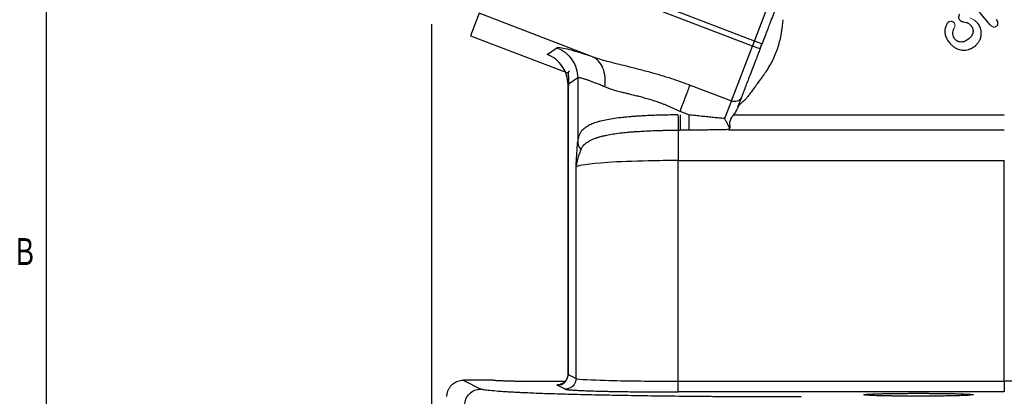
# Model space of a CAD drawing. Header units: inches. Extents: x 0.3 to 34.1, y 0.2 to 21.7.
# Tile 2 of 28: x 0.4 to 5, y 5 to 6.7. Entities that reach past the tile are written whole.
import ezdxf

# ---------------------------------------------------------------- set-up
doc = ezdxf.new("R2010")
doc.units = ezdxf.units.IN
doc.header["$MEASUREMENT"] = 0
doc.layers.add('SLD-0', color=7, linetype='Continuous', lineweight=25)
doc.styles.add('SLDTEXTSTYLE0', font='TXT', dxfattribs={"width": 0.75})
doc.dimstyles.new('SLDDIMSTYLE0', dxfattribs={"dimtxt": 0.125, "dimasz": 0.13, "dimexe": 0, "dimexo": 0.0625, "dimgap": 0.03125, "dimtad": 0, "dimtih": 1, "dimtoh": 1, "dimlfac": 0.8, "dimrnd": 1e-09, "dimzin": 12, "dimdsep": 46, "dimtxsty": 'SLDTEXTSTYLE0', "dimsah": 1, "dimcen": 0.09, "dimadec": 0, "dimazin": 3, "dimtfac": 1, "dimtofl": 0, "dimtmove": 0, "dimatfit": 3, "dimfxl": 1, "dimfrac": 2, "dimtolj": 1, "dimtzin": 12, "dimarcsym": 0})

# ---------------------------------------------------------------- blocks, each defined once
blk = doc.blocks.new('_D_3')
at = {"layer": 'SLD-0'}
for p, q in [((6.287, 5.1672), (6.287, 2.2657)), ((2.3808, 4.6228), (2.3808, 2.2657)), ((4.0047, 2.5707), (3.9666, 2.5707)), ((3.9666, 2.5707), (3.9666, 2.3723)), ((4.4204, 2.5707), (4.4584, 2.5707)), ((4.4584, 2.5707), (4.4584, 2.3723)), ((2.3808, 2.3907), (3.857, 2.3907)), ((6.287, 2.3907), (4.5681, 2.3907)), ((3.9666, 2.3723), (4.0047, 2.3723)), ((4.4584, 2.3723), (4.4204, 2.3723))]:
    blk.add_line(p, q, dxfattribs=at)
for points in [[(2.3808, 2.3907), (2.5108, 2.3707), (2.5108, 2.4107)], [(6.287, 2.3907), (6.157, 2.4107), (6.157, 2.3707)]]:
    blk.add_solid(points, dxfattribs=at)
at = {"layer": 'SLD-0', "char_height": 0.125, "attachment_point": 1, "style": 'SLDTEXTSTYLE0'}
for s, insert in [('79.38', (4.0047, 2.5334)), ('3.13', (4.0509, 2.3464))]:
    blk.add_mtext(s, dxfattribs=dict(at, insert=insert))
blk = doc.blocks.new('_D_4')
at = {"layer": 'SLD-0'}
for p, q in [((2.3089, 6.7186), (2.3089, 1.7932)), ((6.287, 5.1672), (6.287, 1.7932)), ((4.0047, 2.0983), (3.9666, 2.0983)), ((3.9666, 2.0983), (3.9666, 1.8998)), ((4.4204, 2.0983), (4.4584, 2.0983)), ((4.4584, 2.0983), (4.4584, 1.8998)), ((2.3089, 1.9182), (3.857, 1.9182)), ((6.287, 1.9182), (4.5681, 1.9182)), ((3.9666, 1.8998), (4.0047, 1.8998)), ((4.4584, 1.8998), (4.4204, 1.8998))]:
    blk.add_line(p, q, dxfattribs=at)
for points in [[(2.3089, 1.9182), (2.4389, 1.8982), (2.4389, 1.9382)], [(6.287, 1.9182), (6.157, 1.9382), (6.157, 1.8982)]]:
    blk.add_solid(points, dxfattribs=at)
at = {"layer": 'SLD-0', "char_height": 0.125, "attachment_point": 1, "style": 'SLDTEXTSTYLE0'}
for s, insert in [('80.84', (4.0047, 2.061)), ('3.18', (4.0509, 1.8739))]:
    blk.add_mtext(s, dxfattribs=dict(at, insert=insert))

msp = doc.modelspace()

# ---------------------------------------------------------------- linework, layer by layer
at = {"color": 7, "linetype": 'Continuous', "lineweight": 25}
for p, q in [((3.7974, 6.6176), (2.6421, 7.0611)), ((3.8064, 6.6411), (3.0479, 6.9322)), ((3.8064, 6.6411), (3.9043, 6.896)), ((2.5303, 6.7698), (2.4903, 6.6656)), ((3.0561, 6.5679), (2.5303, 6.7698)), ((4.8994, 6.7166), (4.8508, 6.7745)), ((2.4903, 6.6656), (2.9441, 6.4914)), ((3.7974, 6.6176), (3.8064, 6.6411)), ((3.8414, 6.6276), (3.8064, 6.6411)), ((3.8324, 6.6042), (3.8414, 6.6276)), ((2.8459, 6.5784), (2.8909, 6.6094)), ((3.6996, 6.3628), (3.7974, 6.6176)), ((3.8324, 6.6042), (3.7974, 6.6176)), ((2.9414, 6.4389), (2.9414, 5.088)), ((2.987, 6.4695), (2.9421, 6.4386)), ((2.9421, 6.4386), (2.9421, 5.0929)), ((2.987, 6.4695), (2.987, 6.1738)), ((3.5084, 6.4362), (3.6996, 6.3628)), ((3.6996, 6.3628), (3.6682, 6.2809)), ((3.5026, 6.298), (3.4614, 6.3138)), ((3.7094, 6.298), (4.9651, 6.298)), ((3.4535, 6.2273), (3.4614, 6.2273)), ((3.5026, 6.2273), (3.4614, 6.2273)), ((4.9651, 6.2273), (3.6886, 6.2273)), ((3.4535, 6.0859), (4.9651, 6.0859)), ((3.4535, 5.0613), (3.4535, 6.0859)), ((4.9651, 5.0613), (4.9651, 6.0859)), ((2.9792, 5.0743), (2.9792, 6.0548)), ((2.9421, 5.0929), (2.9792, 5.0743)), ((2.5952, 5.0659), (2.4558, 5.0659)), ((2.4558, 5.0659), (2.5379, 5.0249)), ((2.5952, 5.0661), (2.5952, 5.0659)), ((2.9276, 5.0597), (2.8495, 5.0593)), ((2.9293, 5.0243), (2.8921, 5.0429)), ((3.4535, 5.0613), (4.9651, 5.0613)), ((4.9651, 5.0113), (3.4535, 5.0113))]:
    msp.add_line(p, q, dxfattribs=at)
at = {"color": 8, "linetype": 'Continuous', "lineweight": 25}
for p, q in [((2.9421, 5.0929), (2.9431, 5.0937)), ((2.9428, 5.0936), (2.9421, 5.0929))]:
    msp.add_line(p, q, dxfattribs=at)
at = {"color": 7, "linetype": 'Continuous', "lineweight": 25}
msp.add_circle((7.8495, 9.9536), 3.6954, dxfattribs=at)
for points, knots in [([(3.9275, 6.8519), (3.9269, 6.8503), (3.9257, 6.8472), (3.9237, 6.8421), (3.9217, 6.8366), (3.9187, 6.8291), (3.9148, 6.8187), (3.9061, 6.796), (3.8959, 6.7694), (3.8847, 6.7404), (3.8769, 6.7201), (3.8697, 6.7013), (3.8625, 6.6824), (3.8561, 6.6658), (3.8488, 6.6468), (3.8439, 6.634), (3.8414, 6.6276)], [0, 0, 0, 0, 0.0350815, 0.070163, 0.1052446, 0.1403266, 0.2104283, 0.2821033, 0.4997984, 0.5726064, 0.6451431, 0.7437714, 0.7895512, 0.8597009, 0.9298511, 1, 1, 1, 1]), ([(4.7589, 6.7659), (4.7582, 6.7652), (4.7568, 6.7638), (4.7551, 6.7613), (4.7539, 6.7585), (4.7532, 6.7553), (4.7528, 6.7507), (4.7536, 6.7447), (4.7563, 6.7408), (4.7576, 6.7388)], [0, 0, 0, 0, 0.100881, 0.200506, 0.302342, 0.409646, 0.52521, 0.762995, 1, 1, 1, 1]), ([(3.9383, 6.7402), (3.9375, 6.7325), (3.9359, 6.7177), (3.9333, 6.6967), (3.9296, 6.6725), (3.9242, 6.6452), (3.916, 6.614), (3.9053, 6.5837), (3.8921, 6.5545), (3.8767, 6.526), (3.8651, 6.5079), (3.8591, 6.4985)], [0, 0, 0, 0, 0.091007, 0.173108, 0.246346, 0.376115, 0.497169, 0.622588, 0.749976, 0.870109, 1, 1, 1, 1]), ([(4.7064, 6.729), (4.7055, 6.7283), (4.7038, 6.7267), (4.7014, 6.7238), (4.6991, 6.7205), (4.6962, 6.7156), (4.6932, 6.7091), (4.6908, 6.7016), (4.6897, 6.6946), (4.6893, 6.6871), (4.6897, 6.6788), (4.6918, 6.666), (4.6984, 6.6492), (4.7075, 6.6374), (4.7123, 6.6311)], [0, 0, 0, 0, 0.031964, 0.06609, 0.102718, 0.142123, 0.224219, 0.300324, 0.358851, 0.421231, 0.50708, 0.589914, 0.779518, 1, 1, 1, 1]), ([(4.7576, 6.7388), (4.7581, 6.7383), (4.7592, 6.7371), (4.7611, 6.7357), (4.7635, 6.7343), (4.7666, 6.7329), (4.7708, 6.7315), (4.7783, 6.7295), (4.7861, 6.7278), (4.7932, 6.7257), (4.7986, 6.7236), (4.8045, 6.719), (4.8084, 6.7145), (4.8107, 6.7119)], [0, 0, 0, 0, 0.036179, 0.075914, 0.119863, 0.168513, 0.244283, 0.340763, 0.546052, 0.639761, 0.704953, 0.828187, 1, 1, 1, 1]), ([(4.8107, 6.7119), (4.8116, 6.7108), (4.8133, 6.7087), (4.8154, 6.7053), (4.8171, 6.7017), (4.819, 6.6968), (4.8203, 6.6903), (4.82, 6.6817), (4.8174, 6.6725), (4.8128, 6.664), (4.8068, 6.6566), (4.8023, 6.6526), (4.8, 6.6505)], [0, 0, 0, 0, 0.058982, 0.116302, 0.172505, 0.228175, 0.341087, 0.453053, 0.59455, 0.743065, 0.865978, 1, 1, 1, 1]), ([(4.8309, 6.6194), (4.8324, 6.6208), (4.8356, 6.6235), (4.8398, 6.628), (4.8437, 6.6327), (4.8471, 6.6377), (4.8501, 6.643), (4.8545, 6.6521), (4.8585, 6.6657), (4.8589, 6.6816), (4.8568, 6.6948), (4.8533, 6.7053), (4.8483, 6.7152), (4.8438, 6.721), (4.8415, 6.724)], [0, 0, 0, 0, 0.05376, 0.106505, 0.158543, 0.210196, 0.261791, 0.313659, 0.468036, 0.622327, 0.717076, 0.8101, 0.903665, 1, 1, 1, 1]), ([(4.9289, 6.7101), (4.9299, 6.711), (4.9317, 6.7127), (4.9338, 6.7157), (4.9352, 6.7188), (4.9359, 6.7222), (4.9357, 6.7271), (4.9332, 6.7339), (4.9295, 6.7387), (4.9275, 6.7413)], [0, 0, 0, 0, 0.11035, 0.211108, 0.305902, 0.399065, 0.495147, 0.716093, 1, 1, 1, 1]), ([(4.7361, 6.6501), (4.7303, 6.6569), (4.7272, 6.6648), (4.726, 6.6826), (4.728, 6.6917), (4.7325, 6.7011)], [-2, -2, -2, -2, -1, -1, 0, 0, 0, 0]), ([(4.7123, 6.6311), (4.714, 6.6292), (4.7173, 6.6254), (4.7226, 6.6203), (4.728, 6.6158), (4.7337, 6.6117), (4.7397, 6.6082), (4.7474, 6.6045), (4.7571, 6.6011), (4.7677, 6.5991), (4.7774, 6.5986), (4.7875, 6.5993), (4.799, 6.6016), (4.8108, 6.6062), (4.8216, 6.6121), (4.8277, 6.6169), (4.8309, 6.6194)], [0, 0, 0, 0, 0.056654, 0.111517, 0.164876, 0.217043, 0.268351, 0.319152, 0.40919, 0.498362, 0.562474, 0.626917, 0.724887, 0.824965, 0.910871, 1, 1, 1, 1]), ([(4.8, 6.6505), (4.7927, 6.6444), (4.7852, 6.6402), (4.7695, 6.6358), (4.762, 6.6357), (4.7475, 6.6397), (4.7413, 6.6438), (4.7361, 6.6501)], [-3, -3, -3, -3, -2, -2, -1, -1, 0, 0, 0, 0]), ([(2.9421, 6.4386), (2.942, 6.4536), (2.9397, 6.4686), (2.9308, 6.4973), (2.9241, 6.511), (2.9071, 6.5358), (2.8967, 6.5469), (2.8731, 6.5655), (2.86, 6.573), (2.8459, 6.5784)], [0, 0, 0, 0, 0.25, 0.25, 0.5, 0.5, 0.75, 0.75, 1, 1, 1, 1]), ([(3.0561, 6.5679), (3.007, 6.5838), (2.9673, 6.5956), (2.9111, 6.6097), (2.8947, 6.612), (2.8909, 6.6094)], [0, 0, 0, 0, 0.5, 0.5, 1, 1, 1, 1]), ([(2.8909, 6.6094), (2.9049, 6.604), (2.9181, 6.5964), (2.9417, 6.5778), (2.9521, 6.5667), (2.9691, 6.5419), (2.9758, 6.5283), (2.9847, 6.4996), (2.987, 6.4845), (2.987, 6.4695)], [0, 0, 0, 0, 0.25, 0.25, 0.5, 0.5, 0.75, 0.75, 1, 1, 1, 1]), ([(3.8324, 6.6042), (3.831, 6.6005), (3.8281, 6.593), (3.8239, 6.5819), (3.8196, 6.5708), (3.8154, 6.5598), (3.8112, 6.5488), (3.8041, 6.5304), (3.7943, 6.5048), (3.7823, 6.4737), (3.7713, 6.445), (3.7631, 6.4236), (3.7572, 6.4083), (3.7532, 6.3979), (3.7496, 6.3883), (3.7474, 6.3827), (3.7463, 6.3799)], [0, 0, 0, 0, 0.041063, 0.081971, 0.122801, 0.16363, 0.204537, 0.245599, 0.372719, 0.500011, 0.62713, 0.754423, 0.815884, 0.877125, 0.938409, 1, 1, 1, 1]), ([(3.0561, 6.5679), (3.0766, 6.5609), (3.0988, 6.5544), (3.1437, 6.5422), (3.166, 6.5366), (3.2038, 6.5273), (3.2187, 6.5236), (3.2435, 6.5175), (3.2531, 6.515), (3.2823, 6.5076), (3.3021, 6.5024), (3.3547, 6.488), (3.388, 6.4781), (3.4505, 6.4576), (3.4797, 6.4472), (3.5084, 6.4362)], [0, 0, 0, 0, 0.189996, 0.189996, 0.361259, 0.361259, 0.468299, 0.468299, 0.535199, 0.535199, 0.668998, 0.668998, 0.883078, 0.883078, 1.070397, 1.070397, 1.070397, 1.070397]), ([(2.9483, 6.5011), (2.9473, 6.5008), (2.943, 6.4995), (2.9428, 6.4879), (2.9448, 6.4658), (2.9441, 6.4433), (2.9437, 6.4325)], [0, 0, 0, 0, 0.109885, 0.431843, 0.724418, 1, 1, 1, 1]), ([(3.8591, 6.4985), (3.8562, 6.4942), (3.8501, 6.485), (3.84, 6.4708), (3.8328, 6.4609), (3.829, 6.4557)], [0, 0, 0, 0, 0.299431, 0.632733, 1, 1, 1, 1]), ([(3.1126, 6.4281), (3.1091, 6.4296), (3.1023, 6.4325), (3.0925, 6.4365), (3.0831, 6.4404), (3.0742, 6.444), (3.0656, 6.4474), (3.0575, 6.4505), (3.0499, 6.4535), (3.0427, 6.4562), (3.0359, 6.4586), (3.0296, 6.4608), (3.0219, 6.4634), (3.0135, 6.466), (3.0051, 6.4684), (2.9982, 6.4699), (2.9928, 6.4706), (2.9889, 6.4706), (2.9877, 6.4699), (2.987, 6.4695)], [0, 0, 0, 0, 0.047761, 0.095129, 0.142112, 0.188719, 0.234958, 0.280838, 0.326367, 0.371556, 0.416413, 0.460947, 0.505169, 0.58832, 0.671106, 0.753597, 0.835862, 0.917973, 1, 1, 1, 1]), ([(3.829, 6.4557), (3.8244, 6.4495), (3.814, 6.4354), (3.8035, 6.4214), (3.7977, 6.4136)], [0, 0, 0, 0, 0.443188, 1, 1, 1, 1]), ([(3.4614, 6.3138), (3.4569, 6.316), (3.4479, 6.3205), (3.4344, 6.3269), (3.4208, 6.333), (3.4072, 6.3388), (3.3935, 6.3444), (3.3799, 6.3496), (3.3557, 6.3585), (3.3196, 6.3701), (3.2808, 6.3808), (3.248, 6.389), (3.2251, 6.3946), (3.204, 6.3998), (3.1847, 6.4046), (3.1648, 6.4099), (3.1452, 6.4159), (3.1279, 6.4218), (3.1175, 6.4261), (3.1126, 6.4281)], [0, 0, 0, 0, 0.036763, 0.07338, 0.109862, 0.146224, 0.182477, 0.218635, 0.254711, 0.373765, 0.504509, 0.566739, 0.646013, 0.698987, 0.751947, 0.820923, 0.885244, 0.944928, 1, 1, 1, 1]), ([(3.4614, 6.3138), (3.4709, 6.3386), (3.4804, 6.3634), (3.4968, 6.4061), (3.5037, 6.4241), (3.5084, 6.4362)], [0, 0, 0, 0, 0.5, 0.5, 1, 1, 1, 1]), ([(3.7977, 6.4136), (3.7931, 6.4074), (3.7849, 6.3962), (3.7769, 6.3848), (3.7734, 6.3797)], [0, 0, 0, 0, 0.55538, 1, 1, 1, 1]), ([(3.7463, 6.3799), (3.7433, 6.3719), (3.7364, 6.3654), (3.7191, 6.359), (3.7087, 6.3592), (3.6996, 6.3628)], [0, 0, 0, 0, 0.5, 0.5, 1, 1, 1, 1]), ([(3.7664, 6.3713), (3.765, 6.37), (3.762, 6.3671), (3.7567, 6.3627), (3.7517, 6.3588), (3.7475, 6.3554), (3.7432, 6.3517), (3.7383, 6.3467), (3.7332, 6.3401), (3.7309, 6.3354), (3.7297, 6.3331)], [0, 0, 0, 0, 0.105327, 0.232944, 0.389036, 0.462123, 0.537175, 0.703671, 0.856888, 1, 1, 1, 1]), ([(3.7734, 6.3797), (3.7723, 6.3782), (3.7702, 6.3753), (3.7677, 6.3726), (3.7664, 6.3713)], [0, 0, 0, 0, 0.485387, 1, 1, 1, 1]), ([(3.7297, 6.3331), (3.7291, 6.3315), (3.7278, 6.3284), (3.725, 6.3223), (3.721, 6.3149), (3.7155, 6.3063), (3.7115, 6.3008), (3.7094, 6.298)], [0, 0, 0, 0, 0.124352, 0.249483, 0.499627, 0.740741, 1, 1, 1, 1]), ([(3.4521, 6.298), (3.4471, 6.2979), (3.4373, 6.2979), (3.4225, 6.2977), (3.4078, 6.2975), (3.3933, 6.2972), (3.3788, 6.2969), (3.3646, 6.2965), (3.3506, 6.2961), (3.3369, 6.2956), (3.3235, 6.2951), (3.3104, 6.2945), (3.2976, 6.2939), (3.2853, 6.2932), (3.2703, 6.2923), (3.2524, 6.2911), (3.2335, 6.2896), (3.2179, 6.2882), (3.2066, 6.287), (3.1991, 6.2863), (3.1833, 6.2846), (3.1577, 6.2813), (3.1234, 6.2758), (3.0963, 6.27), (3.0774, 6.2649), (3.0666, 6.2614), (3.0596, 6.2585), (3.0524, 6.2555), (3.0402, 6.2498), (3.0232, 6.2401), (3.0104, 6.2297), (3.0035, 6.2213), (3.0004, 6.2167), (2.9978, 6.212), (2.9953, 6.2069), (2.9926, 6.2004), (2.99, 6.1924), (2.9881, 6.1832), (2.9874, 6.1769), (2.987, 6.1738)], [0, 0, 0, 0, 0.0203, 0.040571, 0.060779, 0.080892, 0.100876, 0.120694, 0.140309, 0.159685, 0.178782, 0.197563, 0.215989, 0.234023, 0.251625, 0.282562, 0.314808, 0.340169, 0.358836, 0.371288, 0.377795, 0.438591, 0.503555, 0.566504, 0.601377, 0.629634, 0.645757, 0.661056, 0.692416, 0.754782, 0.825575, 0.84213, 0.860935, 0.881111, 0.896036, 0.917562, 0.948351, 0.974482, 1, 1, 1, 1]), ([(3.4521, 6.298), (3.4522, 6.2826), (3.4526, 6.2519), (3.4532, 6.2324), (3.4535, 6.2273)], [-0.9999984, -0.9999984, -0.9999984, -0.9999984, -0.4999984, 0, 0, 0, 0]), ([(3.6682, 6.2809), (3.6599, 6.2817), (3.643, 6.2832), (3.6171, 6.2857), (3.5901, 6.2884), (3.5619, 6.2913), (3.5326, 6.2945), (3.5127, 6.2968), (3.5026, 6.298)], [0, 0, 0, 0, 0.149701, 0.306179, 0.469441, 0.639495, 0.816346, 1, 1, 1, 1]), ([(3.5026, 6.298), (3.5026, 6.2826), (3.5026, 6.2673), (3.5026, 6.2421), (3.5026, 6.2324), (3.5026, 6.2273)], [0, 0, 0, 0, 0.5, 0.5, 1, 1, 1, 1]), ([(3.6682, 6.2809), (3.6688, 6.2797), (3.6703, 6.2768), (3.6731, 6.2715), (3.6768, 6.2648), (3.6806, 6.2578), (3.6841, 6.251), (3.687, 6.245), (3.689, 6.2395), (3.6901, 6.2348), (3.6896, 6.2325), (3.6893, 6.2314)], [0, 0, 0, 0, 0.055763, 0.139114, 0.251612, 0.392352, 0.502622, 0.632885, 0.752017, 0.878538, 1, 1, 1, 1]), ([(3.7094, 6.298), (3.7081, 6.2963), (3.7059, 6.2935), (3.7017, 6.2879), (3.697, 6.281), (3.6928, 6.2717), (3.6915, 6.2638), (3.6914, 6.2573), (3.6916, 6.2528), (3.6918, 6.2487), (3.6922, 6.2438), (3.6923, 6.2381), (3.6912, 6.2345), (3.6908, 6.2327)], [0, 0, 0, 0, 0.075658, 0.125624, 0.250991, 0.375931, 0.500623, 0.561186, 0.64332, 0.696832, 0.750368, 0.881341, 1, 1, 1, 1]), ([(3.0026, 6.138), (3.0033, 6.1395), (3.0049, 6.143), (3.0082, 6.1486), (3.013, 6.1551), (3.0194, 6.1619), (3.0272, 6.1687), (3.0389, 6.1767), (3.0543, 6.1846), (3.0714, 6.1913), (3.0868, 6.1959), (3.0985, 6.1989), (3.1088, 6.2012), (3.1177, 6.2032), (3.134, 6.2066), (3.1589, 6.211), (3.1908, 6.2152), (3.2188, 6.2179), (3.2412, 6.2197), (3.258, 6.2207), (3.2766, 6.2218), (3.3014, 6.2233), (3.3293, 6.2246), (3.3553, 6.2255), (3.3759, 6.2261), (3.3977, 6.2266), (3.4243, 6.2271), (3.4434, 6.2272), (3.4535, 6.2273)], [0, 0, 0, 0, 0.01756, 0.040257, 0.069249, 0.105454, 0.140234, 0.180085, 0.24761, 0.297603, 0.334576, 0.373781, 0.388702, 0.409358, 0.43688, 0.499846, 0.567729, 0.625495, 0.655367, 0.688206, 0.713153, 0.75078, 0.813216, 0.849785, 0.875563, 0.911069, 0.952594, 1, 1, 1, 1]), ([(3.4535, 6.2271), (3.4535, 6.2192), (3.4535, 6.1851), (3.4535, 6.1238), (3.4535, 6.0859)], [0, 0, 0, 0, 0.3105074, 0.8105074, 0.8105074, 0.8105074, 0.8105074]), ([(3.6887, 6.2297), (3.6789, 6.2295), (3.659, 6.229), (3.6289, 6.2284), (3.5982, 6.2279), (3.5669, 6.2275), (3.5349, 6.2273), (3.5134, 6.2273), (3.5026, 6.2273)], [0, 0, 0, 0, 0.158835, 0.320752, 0.48579, 0.653987, 0.825379, 1, 1, 1, 1]), ([(3.6886, 6.2273), (3.6886, 6.2278), (3.6885, 6.2286), (3.6886, 6.2294), (3.6887, 6.2297)], [0, 0, 0, 0, 0.552339, 1, 1, 1, 1]), ([(2.9792, 6.0548), (2.9796, 6.062), (2.9801, 6.0691), (2.981, 6.0844), (2.9816, 6.0926), (2.9824, 6.1057), (2.9827, 6.1107), (2.9832, 6.1182), (2.9834, 6.1207), (2.9838, 6.1272), (2.9841, 6.1311), (2.9848, 6.1413), (2.9852, 6.1475), (2.9861, 6.1605), (2.9866, 6.1672), (2.987, 6.1738)], [0, 0, 0, 0, 0.0691049, 0.0691049, 0.1313966, 0.1313966, 0.170329, 0.170329, 0.1946617, 0.1946617, 0.2433271, 0.2433271, 0.3211918, 0.3211918, 0.3893234, 0.3893234, 0.3893234, 0.3893234]), ([(2.987, 6.1738), (2.9873, 6.1674), (2.9902, 6.1547), (2.9978, 6.1432), (3.0026, 6.138)], [-1, -1, -1, -1, -0.5, 0, 0, 0, 0]), ([(3.0027, 6.1381), (3.0014, 6.1351), (2.9986, 6.1288), (2.9947, 6.1189), (2.9909, 6.1084), (2.9868, 6.095), (2.9822, 6.0771), (2.9803, 6.0628), (2.9792, 6.0548)], [0, 0, 0, 0, 0.115251, 0.236217, 0.362899, 0.495326, 0.718311, 1, 1, 1, 1]), ([(3.4535, 6.0859), (3.407, 6.0859), (3.3605, 6.0854), (3.2447, 6.083), (3.1787, 6.0803), (3.039, 6.0711), (2.9858, 6.0631), (2.9792, 6.0549), (2.9792, 6.0548), (2.9792, 6.0548)], [0, 0, 0, 0, 0.293785, 0.293785, 0.763841, 0.763841, 1.51593, 1.51593, 1.518437, 1.518437, 1.518437, 1.518437]), ([(2.8921, 5.0429), (2.9052, 5.0429), (2.9182, 5.0483), (2.9366, 5.0668), (2.942, 5.0798), (2.9421, 5.0929)], [0, 0, 0, 0, 0.5, 0.5, 1, 1, 1, 1]), ([(2.9414, 5.0935), (2.9409, 5.0883), (2.9399, 5.0775), (2.9333, 5.0655), (2.9265, 5.0577), (2.9204, 5.0528), (2.9144, 5.0494), (2.9093, 5.0473), (2.9061, 5.0465), (2.9063, 5.0465), (2.9064, 5.0465)], [0, 0, 0, 0, 0.144736, 0.299508, 0.3851, 0.478653, 0.584795, 0.711713, 0.872068, 1, 1, 1, 1]), ([(2.9792, 5.0743), (2.9792, 5.0612), (2.9738, 5.0483), (2.9553, 5.0297), (2.9423, 5.0244), (2.9293, 5.0243)], [0, 0, 0, 0, 0.5, 0.5, 1, 1, 1, 1]), ([(2.9792, 5.0743), (2.9828, 5.0722), (3.0023, 5.0702), (3.0825, 5.0661), (3.1425, 5.0644), (3.2583, 5.0624), (3.307, 5.0619), (3.3891, 5.0614), (3.4213, 5.0613), (3.4535, 5.0613)], [0.038781, 0.038781, 0.038781, 0.038781, 0.20353, 0.20353, 0.529177, 0.529177, 1.050214, 1.050214, 1.628238, 1.628238, 1.628238, 1.628238]), ([(2.3808, 4.991), (2.3808, 4.993), (2.3809, 4.9969), (2.3817, 5.0028), (2.3828, 5.0086), (2.3844, 5.0143), (2.3865, 5.0198), (2.389, 5.0252), (2.3918, 5.0303), (2.3951, 5.0352), (2.3987, 5.0398), (2.4038, 5.0452), (2.4108, 5.0513), (2.4203, 5.0574), (2.4311, 5.0621), (2.4431, 5.0653), (2.4515, 5.0657), (2.4558, 5.0659)], [0, 0, 0, 0, 0.050427, 0.100758, 0.150993, 0.201132, 0.251178, 0.301131, 0.350991, 0.400761, 0.450441, 0.500032, 0.590827, 0.686217, 0.786208, 0.890801, 1, 1, 1, 1]), ([(2.4631, 4.9499), (2.4631, 4.9695), (2.4793, 5.0086), (2.5184, 5.0249), (2.5379, 5.0249)], [-0.9998931, -0.9998931, -0.9998931, -0.9998931, -0.499893, 0.0000001, 0.0000001, 0.0000001, 0.0000001]), ([(4.0234, 4.988), (4.01, 4.988), (3.9864, 4.988), (3.9394, 4.988), (3.8824, 4.9881), (3.8123, 4.9884), (3.7542, 4.9886), (3.7115, 4.9888), (3.6886, 4.989), (3.6661, 4.9891), (3.6399, 4.9893), (3.5946, 4.9896), (3.5381, 4.9901), (3.4499, 4.9909), (3.3636, 4.9919), (3.281, 4.9932), (3.2351, 4.9939), (3.2059, 4.9944), (3.1864, 4.9947), (3.153, 4.9953), (3.1059, 4.9963), (3.0513, 4.9974), (2.9961, 4.9987), (2.9463, 5.0001), (2.883, 5.0018), (2.827, 5.0036), (2.7741, 5.0057), (2.7473, 5.0069), (2.7296, 5.0077), (2.718, 5.0082), (2.7038, 5.009), (2.6878, 5.0098), (2.6692, 5.0108), (2.6453, 5.0122), (2.6118, 5.0145), (2.5843, 5.017), (2.5637, 5.0194), (2.553, 5.021), (2.5457, 5.0224), (2.5409, 5.0237), (2.5389, 5.0245), (2.5379, 5.0249)], [0, 0, 0, 0, 0.0178579, 0.031251, 0.0625005, 0.0937498, 0.125, 0.1406255, 0.1516393, 0.1562517, 0.1712633, 0.1875054, 0.2187561, 0.2500074, 0.3124938, 0.3444114, 0.3750129, 0.3837317, 0.3906386, 0.4062643, 0.4375158, 0.4687671, 0.5000184, 0.5364847, 0.5625208, 0.6250058, 0.6561361, 0.6875076, 0.693059, 0.7031337, 0.7187589, 0.7333785, 0.7500113, 0.7764598, 0.8125133, 0.8750032, 0.9043035, 0.9374998, 0.9580914, 0.9789364, 1, 1, 1, 1]), ([(2.8495, 5.0593), (2.8458, 5.0593), (2.8384, 5.0593), (2.8272, 5.0593), (2.816, 5.0593), (2.8047, 5.0594), (2.7935, 5.0594), (2.7823, 5.0595), (2.7712, 5.0596), (2.7602, 5.0597), (2.7493, 5.0598), (2.7385, 5.0599), (2.7279, 5.0601), (2.7175, 5.0602), (2.7074, 5.0604), (2.6975, 5.0606), (2.6878, 5.0608), (2.6785, 5.061), (2.6695, 5.0612), (2.6605, 5.0615), (2.6514, 5.0618), (2.6423, 5.0621), (2.6334, 5.0624), (2.6248, 5.0628), (2.6168, 5.0633), (2.6097, 5.0637), (2.6036, 5.0642), (2.5989, 5.0648), (2.5958, 5.0653), (2.5954, 5.0657), (2.5952, 5.0659)], [0, 0, 0, 0, 0.027886, 0.055962, 0.084228, 0.112685, 0.141333, 0.170171, 0.1992, 0.22842, 0.25783, 0.287431, 0.317223, 0.347205, 0.377379, 0.407743, 0.438298, 0.469044, 0.499982, 0.532236, 0.567131, 0.604666, 0.644843, 0.687659, 0.733117, 0.781214, 0.831951, 0.885328, 0.941344, 1, 1, 1, 1]), ([(2.8921, 5.0429), (2.8908, 5.0441), (2.8893, 5.0455), (2.9083, 5.0469), (2.9118, 5.0471)], [0, 0, 0, 0, 0.819202, 1, 1, 1, 1]), ([(2.9293, 5.0243), (2.9295, 5.0242), (2.9301, 5.024), (2.9316, 5.0236), (2.9334, 5.0232), (2.9358, 5.0228), (2.9388, 5.0223), (2.9433, 5.0218), (2.9489, 5.0213), (2.9589, 5.0205), (2.97, 5.0197), (2.9844, 5.0189), (3.0004, 5.0181), (3.0225, 5.0172), (3.0543, 5.0161), (3.0845, 5.0152), (3.1119, 5.0146), (3.1321, 5.0142), (3.1468, 5.0139), (3.1575, 5.0137), (3.1647, 5.0136), (3.1852, 5.0132), (3.2188, 5.0127), (3.2653, 5.0122), (3.305, 5.0119), (3.3369, 5.0116), (3.3588, 5.0115), (3.3824, 5.0114), (3.4054, 5.0114), (3.4303, 5.0113), (3.4456, 5.0113), (3.4535, 5.0113)], [0, 0, 0, 0, 0.018025, 0.036713, 0.056019, 0.075894, 0.096275, 0.117093, 0.156611, 0.178191, 0.240717, 0.272457, 0.304465, 0.369127, 0.427486, 0.500042, 0.534913, 0.565679, 0.598396, 0.603459, 0.614713, 0.630994, 0.695646, 0.759361, 0.82187, 0.852605, 0.882951, 0.906095, 0.942381, 0.970255, 1, 1, 1, 1]), ([(3.4535, 5.0113), (3.4535, 5.0116), (3.4535, 5.0172), (3.4535, 5.0356), (3.4535, 5.0484), (3.4535, 5.0613)], [0, 0, 0, 0, 0.5, 0.5, 1, 1, 1, 1]), ([(5.3764, 5.0569), (5.3726, 5.057), (5.365, 5.0572), (5.3532, 5.0575), (5.341, 5.0578), (5.3286, 5.058), (5.3159, 5.0583), (5.3029, 5.0585), (5.2896, 5.0588), (5.2761, 5.059), (5.2624, 5.0592), (5.2485, 5.0594), (5.2344, 5.0596), (5.2202, 5.0598), (5.2057, 5.06), (5.1912, 5.0601), (5.1765, 5.0603), (5.1616, 5.0604), (5.1467, 5.0605), (5.1317, 5.0607), (5.1167, 5.0608), (5.1015, 5.0609), (5.0864, 5.061), (5.0712, 5.061), (5.056, 5.0611), (5.0407, 5.0612), (5.0255, 5.0612), (5.0104, 5.0612), (4.9952, 5.0613), (4.9801, 5.0613), (4.9701, 5.0613), (4.9651, 5.0613)], [0, 0, 0, 0, 0.036609, 0.0730661, 0.1093711, 0.1455242, 0.1815254, 0.2173746, 0.2530719, 0.2886173, 0.3240108, 0.3592523, 0.3943421, 0.4292799, 0.4640659, 0.4987, 0.5331823, 0.5675128, 0.6016915, 0.6357184, 0.6695935, 0.7033169, 0.7368885, 0.7703084, 0.8035765, 0.8366929, 0.8696577, 0.9024707, 0.9351321, 0.9676419, 1, 1, 1, 1]), ([(4.9651, 5.0613), (4.9651, 5.0484), (4.9651, 5.0356), (4.9651, 5.0172), (4.9651, 5.0116), (4.9651, 5.0113)], [0, 0, 0, 0, 0.5, 0.5, 1, 1, 1, 1]), ([(4.5683, 4.9918), (4.5646, 4.9918), (4.5571, 4.9918), (4.5459, 4.9918), (4.5347, 4.9918), (4.5235, 4.9919), (4.5122, 4.9919), (4.5011, 4.992), (4.4899, 4.9921), (4.4789, 4.9922), (4.468, 4.9923), (4.4572, 4.9924), (4.4467, 4.9926), (4.4363, 4.9927), (4.4261, 4.9929), (4.4162, 4.9931), (4.4066, 4.9933), (4.3973, 4.9935), (4.3712, 4.9941), (4.3294, 4.9957), (4.3077, 4.9981), (4.3218, 5.0004), (4.3509, 5.002), (4.381, 5.003), (4.4053, 5.0036), (4.4237, 5.0039), (4.443, 5.0042), (4.463, 5.0045), (4.4837, 5.0047), (4.5047, 5.0049), (4.5259, 5.005), (4.5471, 5.0051), (4.5613, 5.0051), (4.5683, 5.0051)], [0, 0, 0, 0, 0.013977, 0.028049, 0.042217, 0.056481, 0.07084, 0.085294, 0.099844, 0.11449, 0.129231, 0.144067, 0.159, 0.174028, 0.189151, 0.204371, 0.219686, 0.235097, 0.250603, 0.355438, 0.499554, 0.600471, 0.683793, 0.749454, 0.778654, 0.807513, 0.836032, 0.86421, 0.892048, 0.919546, 0.946704, 0.973522, 1, 1, 1, 1]), ([(4.5683, 5.0051), (4.572, 5.0051), (4.5795, 5.0051), (4.5907, 5.0051), (4.6019, 5.005), (4.6131, 5.005), (4.6244, 5.0049), (4.6356, 5.0048), (4.6467, 5.0048), (4.6577, 5.0047), (4.6686, 5.0045), (4.6794, 5.0044), (4.69, 5.0043), (4.7003, 5.0041), (4.7105, 5.0039), (4.7204, 5.0038), (4.73, 5.0036), (4.7393, 5.0034), (4.7654, 5.0027), (4.8072, 5.0011), (4.8289, 4.9987), (4.8148, 4.9965), (4.7857, 4.9949), (4.7556, 4.9939), (4.7313, 4.9933), (4.7129, 4.9929), (4.6936, 4.9926), (4.6736, 4.9924), (4.653, 4.9921), (4.632, 4.992), (4.6108, 4.9919), (4.5895, 4.9918), (4.5753, 4.9918), (4.5683, 4.9918)], [0, 0, 0, 0, 0.013983, 0.02806, 0.042232, 0.056499, 0.070861, 0.085317, 0.099869, 0.114515, 0.129256, 0.144092, 0.159023, 0.174049, 0.18917, 0.204386, 0.219697, 0.235102, 0.250603, 0.355438, 0.499554, 0.600471, 0.683793, 0.749454, 0.778644, 0.807495, 0.836009, 0.864185, 0.892023, 0.919523, 0.946686, 0.973512, 1, 1, 1, 1])]:
    msp.add_open_spline(points, degree=3, knots=knots, dxfattribs=at)
at = {"color": 144, "linetype": 'Continuous', "lineweight": 18}
for points, knots in [([(4.7315, 6.7263), (4.7308, 6.7271), (4.7294, 6.7286), (4.7269, 6.7304), (4.7241, 6.7317), (4.7208, 6.7326), (4.7165, 6.7328), (4.7112, 6.7322), (4.708, 6.7301), (4.7064, 6.729)], [0, 0, 0, 0, 0.1132047, 0.2220421, 0.3296338, 0.4487315, 0.5852292, 0.7992107, 1, 1, 1, 1]), ([(4.7325, 6.7011), (4.7332, 6.7026), (4.7345, 6.7054), (4.7358, 6.7098), (4.7363, 6.7148), (4.7354, 6.7207), (4.7329, 6.7244), (4.7315, 6.7263)], [0, 0, 0, 0, 0.183924, 0.350578, 0.503929, 0.745796, 1, 1, 1, 1]), ([(4.8415, 6.724), (4.8402, 6.7254), (4.8377, 6.7282), (4.8334, 6.7321), (4.8287, 6.7357), (4.8236, 6.7392), (4.8179, 6.7424), (4.8118, 6.7454), (4.8076, 6.7472), (4.8054, 6.7481)], [0, 0, 0, 0, 0.1269686, 0.2579281, 0.3937504, 0.535218, 0.6830234, 0.8377742, 1, 1, 1, 1]), ([(4.8994, 6.7166), (4.9004, 6.7154), (4.9024, 6.7132), (4.9056, 6.7104), (4.9092, 6.708), (4.9133, 6.7063), (4.9183, 6.7056), (4.9239, 6.7065), (4.9272, 6.7089), (4.9289, 6.7101)], [0, 0, 0, 0, 0.137321, 0.261613, 0.374657, 0.512767, 0.649323, 0.816881, 1, 1, 1, 1])]:
    msp.add_open_spline(points, degree=3, knots=knots, dxfattribs=at)
at = {"color": 7, "linetype": 'Continuous', "lineweight": 25}
for points in [[(3.1126, 6.4281), (3.1172, 6.4591), (3.1111, 6.5209), (3.0769, 6.5587), (3.0561, 6.5679)], [(3.7463, 6.3799), (3.7421, 6.3688), (3.736, 6.3529), (3.7285, 6.3336)], [(3.4614, 6.298), (3.4614, 6.2826), (3.4614, 6.2519), (3.4614, 6.2324), (3.4614, 6.2273)]]:
    msp.add_open_spline(points, degree=3, dxfattribs=at)
at = {"layer": 'SLD-0'}
msp.add_line((0.5229, 21.4106), (0.5229, 0.4106), dxfattribs=at)

# ---------------------------------------------------------------- texts
at = {"color": 7, "linetype": 'Continuous', "lineweight": 0, "insert": (0.3826, 5.7259), "char_height": 0.125, "attachment_point": 1, "style": 'SLDTEXTSTYLE0'}
msp.add_mtext('B', dxfattribs=at)

# ---------------------------------------------------------------- dimensions: what is measured, and where the dimension line sits
at = {"layer": 'SLD-0'}
for base, p1, picture, middle in [((6.287, 1.9182), (2.3089, 6.7686), '_D_4', (4.2125, 1.9182)), ((6.287, 2.3907), (2.3808, 4.6728), '_D_3', (4.2125, 2.3907))]:
    dim = msp.add_linear_dim(base=base, p1=p1, p2=(6.287, 5.2172), dimstyle='SLDDIMSTYLE0', dxfattribs=at)
    dim.commit()
    dim.dimension.update_dxf_attribs({"geometry": picture, "text_midpoint": middle, "dimtype": 160})

doc.saveas('drawing.dxf')
